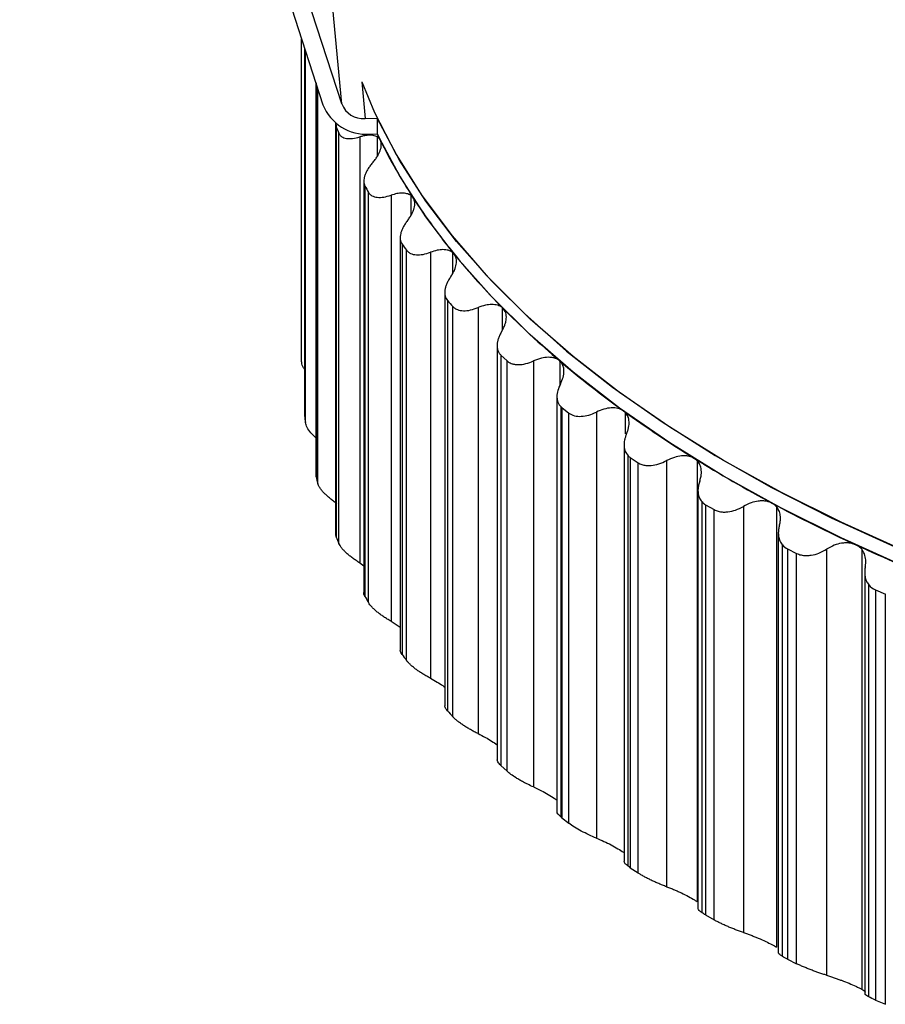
# Paper-space layout '_Trimétrica' of a CAD drawing. Header units: millimetres. Extents: x -31.7 to 30, y -20.9 to 43.5.
# Tile 1 of 7: x -31.2 to -16.9, y -17.8 to -1.6. Entities that reach past the tile are written whole.
import ezdxf

# ---------------------------------------------------------------- set-up
doc = ezdxf.new("R2010")
doc.units = ezdxf.units.MM

psp = doc.layouts.new('_Trimétrica')

# ---------------------------------------------------------------- linework, layer by layer
at = {"color": 7, "linetype": 'Continuous', "lineweight": 25}
for p, q in [((-31.155, 12.463), (-26.148, -2.966)), ((-25.839, -2.953), (-30.844, 12.469)), ((-25.839, -2.953), (-26.309, 2.192)), ((-26.5, -7.203), (-26.5, -1.883)), ((-26.453, -2.025), (-26.453, -8.09)), ((-26.452, -2.028), (-26.452, -8.103)), ((-26.439, -8.211), (-26.439, -2.069)), ((-26.267, -2.598), (-26.267, -9.078)), ((-25.509, -2.59), (-25.454, -3.195)), ((-26.263, -2.611), (-26.263, -9.107)), ((-26.234, -9.215), (-26.234, -2.7)), ((-25.454, -3.195), (-25.252, -3.19)), ((-25.252, -3.19), (-25.252, -3.447)), ((-25.941, -3.269), (-25.941, -10.055)), ((-25.937, -3.269), (-25.93, -3.33)), ((-25.93, -3.33), (-25.93, -10.101)), ((-25.886, -10.207), (-25.886, -3.436)), ((-25.541, -3.497), (-25.541, -10.529)), ((-25.378, -3.45), (-25.252, -3.447)), ((-25.252, -3.447), (-25.2, -3.553)), ((-25.252, -3.497), (-25.252, -3.82)), ((-25.475, -4.227), (-25.475, -11.018)), ((-25.456, -4.308), (-25.456, -11.08)), ((-25.396, -11.184), (-25.396, -4.412)), ((-25.025, -4.46), (-25.025, -11.492)), ((-24.7, -4.461), (-24.7, -4.798)), ((-24.873, -5.159), (-24.873, -11.966)), ((-24.842, -5.266), (-24.842, -12.038)), ((-24.768, -12.139), (-24.768, -5.368)), ((-24.372, -5.4), (-24.372, -12.433)), ((-24.011, -5.401), (-24.011, -5.755)), ((-24.138, -6.066), (-24.138, -12.888)), ((-24.093, -6.198), (-24.093, -12.97)), ((-24.005, -13.068), (-24.005, -6.296)), ((-23.586, -6.314), (-23.586, -13.346)), ((-23.189, -6.315), (-23.189, -6.689)), ((-23.274, -6.942), (-23.274, -13.779)), ((-23.212, -7.099), (-23.11, -7.194)), ((-23.212, -7.099), (-23.212, -13.871)), ((-23.11, -13.965), (-23.11, -7.194)), ((-22.672, -7.195), (-22.672, -14.227)), ((-22.237, -7.196), (-22.237, -7.6)), ((-22.285, -7.779), (-22.285, -14.638)), ((-22.218, -14.725), (-22.218, -7.952)), ((-22.204, -7.964), (-22.089, -8.054)), ((-22.204, -7.964), (-22.204, -14.736)), ((-22.089, -14.826), (-22.089, -8.054)), ((-21.633, -8.038), (-21.633, -15.071)), ((-21.162, -8.04), (-21.162, -8.395)), ((-21.178, -8.58), (-21.178, -15.456)), ((-21.11, -15.535), (-21.11, -8.759)), ((-21.076, -8.788), (-20.947, -8.874)), ((-21.076, -8.788), (-21.076, -15.56)), ((-20.947, -15.646), (-20.947, -8.874)), ((-20.476, -8.84), (-20.476, -15.873)), ((-19.968, -8.843), (-19.968, -16.121)), ((-26.263, -9.107), (-26.263, -9.078)), ((-19.957, -9.332), (-19.957, -16.233)), ((-19.89, -16.302), (-19.89, -9.521)), ((-19.832, -9.567), (-19.692, -9.648)), ((-19.832, -9.567), (-19.832, -16.339)), ((-19.692, -16.42), (-19.692, -9.648)), ((-19.208, -9.596), (-19.208, -16.629)), ((-18.663, -9.599), (-18.663, -16.87)), ((-25.93, -10.101), (-25.937, -10.055)), ((-18.631, -10.033), (-18.631, -16.963)), ((-18.563, -17.023), (-18.563, -10.232)), ((-18.479, -10.297), (-18.328, -10.372)), ((-18.479, -10.297), (-18.479, -17.068)), ((-18.328, -17.144), (-18.328, -10.372)), ((-17.834, -10.302), (-17.834, -17.334)), ((-17.254, -10.304), (-17.254, -17.565)), ((-25.541, -10.529), (-25.475, -10.576)), ((-17.205, -10.683), (-17.205, -17.64)), ((-17.137, -17.692), (-17.137, -10.89)), ((-17.026, -10.973), (-16.864, -11.042)), ((-17.026, -10.973), (-17.026, -17.745)), ((-16.864, -17.814), (-16.864, -11.042)), ((-25.025, -11.492), (-24.873, -11.591)), ((-23.212, -13.871), (-23.11, -13.965)), ((-22.204, -14.736), (-22.089, -14.826)), ((-21.187, -15.305), (-21.178, -15.312)), ((-21.076, -15.56), (-20.947, -15.646)), ((-19.832, -16.339), (-19.692, -16.42)), ((-18.479, -17.068), (-18.328, -17.144)), ((-17.026, -17.745), (-16.864, -17.814))]:
    psp.add_line(p, q, dxfattribs=at)
at = {"color": 7, "linetype": 'Continuous', "lineweight": 25, "flags": 128}
for points in [[(-25.509, -2.59), (-25.296, -3.096), (-24.94, -3.785), (-24.514, -4.463), (-24.018, -5.129), (-23.454, -5.78), (-22.823, -6.414), (-22.128, -7.031), (-21.37, -7.628), (-20.551, -8.202), (-19.675, -8.754), (-18.742, -9.281), (-17.757, -9.782), (-16.721, -10.255), (-15.637, -10.698), (-14.51, -11.112), (-13.341, -11.494), (-12.134, -11.843)], [(-16.55, -10.328), (-17.596, -9.858), (-18.592, -9.361), (-19.534, -8.837), (-20.422, -8.288), (-21.251, -7.715), (-22.019, -7.121), (-22.725, -6.506), (-23.367, -5.872), (-23.942, -5.222), (-24.448, -4.557), (-24.885, -3.879), (-25.252, -3.19)], [(-16.55, -10.585), (-17.596, -10.116), (-18.592, -9.618), (-19.534, -9.094), (-20.422, -8.545), (-21.251, -7.972), (-22.019, -7.378), (-22.725, -6.763), (-23.367, -6.129), (-23.942, -5.479), (-24.448, -4.814), (-24.885, -4.136), (-25.252, -3.447)]]:
    psp.add_lwpolyline(points, dxfattribs=at)
at = {"color": 7, "linetype": 'Continuous', "lineweight": 25}
for centre, radius, start, end in [((-25.434, -2.685), 0.767, 201.4613, 274.2049), ((-25.482, -2.812), 0.384, 201.4613, 274.2049), ((-18.195, -0.163), 8.358, 202.2607, 203.0469), ((-16.866, 0.57), 9.298, 206.323, 213.0627), ((-17.198, 0.332), 9.472, 209.3312, 210.0544), ((-15.661, 1.355), 10.737, 213.0636, 219.1866), ((-15.969, 1.133), 10.94, 215.7966, 216.4536), ((-14.271, 2.487), 12.529, 219.1837, 224.7076), ((-14.552, 2.287), 12.768, 221.6493, 222.2419), ((-12.748, 3.993), 14.671, 224.7026, 229.6747), ((-11.145, 5.878), 17.146, 229.6689, 234.1502), ((-19.351, -7.276), 7.149, 186.6453, 187.5177), ((-9.517, 8.128), 19.923, 234.1443, 238.1988), ((-7.917, 10.704), 22.955, 238.1933, 241.8822), ((-18.922, -7.188), 7.588, 194.6524, 195.4909), ((-6.394, 13.549), 26.182, 241.8773, 245.2564), ((-18.195, -6.935), 8.358, 202.2607, 203.0469), ((-4.991, 16.589), 29.53, 245.2521, 248.3707), ((-17.198, -6.44), 9.472, 209.3312, 210.0544), ((-15.969, -5.639), 10.94, 215.7966, 216.4536), ((-14.552, -4.484), 12.768, 221.6493, 222.2419)]:
    psp.add_arc(centre, radius, start, end, dxfattribs=at)
for points, knots in [([(-25.886, -3.436), (-25.882, -3.443), (-25.875, -3.458), (-25.858, -3.477), (-25.835, -3.496), (-25.803, -3.512), (-25.745, -3.526), (-25.659, -3.528), (-25.581, -3.507), (-25.541, -3.497)], [0, 0, 0, 0, 0.082853, 0.165927, 0.250138, 0.374253, 0.499646, 0.745169, 1, 1, 1, 1]), ([(-25.252, -3.497), (-25.262, -3.492), (-25.283, -3.481), (-25.322, -3.472), (-25.368, -3.468), (-25.42, -3.47), (-25.478, -3.479), (-25.52, -3.491), (-25.541, -3.497)], [0, 0, 0, 0, 0.145726, 0.299162, 0.460866, 0.631312, 0.810908, 1, 1, 1, 1]), ([(-25.33, -3.925), (-25.315, -3.907), (-25.286, -3.872), (-25.251, -3.82), (-25.224, -3.771), (-25.196, -3.706), (-25.177, -3.627), (-25.193, -3.577), (-25.2, -3.553)], [0, 0, 0, 0, 0.136996, 0.265989, 0.387202, 0.500902, 0.756606, 1, 1, 1, 1]), ([(-25.2, -3.553), (-25.207, -3.542), (-25.22, -3.52), (-25.241, -3.505), (-25.252, -3.497)], [0, 0, 0, 0, 0.496551, 1, 1, 1, 1]), ([(-25.33, -3.925), (-25.345, -3.942), (-25.373, -3.977), (-25.409, -4.029), (-25.437, -4.081), (-25.459, -4.132), (-25.472, -4.181), (-25.476, -4.228), (-25.472, -4.272), (-25.461, -4.296), (-25.456, -4.308)], [0, 0, 0, 0, 0.129306, 0.254351, 0.377086, 0.499573, 0.624385, 0.748816, 0.875527, 1, 1, 1, 1]), ([(-25.396, -4.412), (-25.392, -4.42), (-25.382, -4.434), (-25.362, -4.453), (-25.336, -4.47), (-25.299, -4.485), (-25.237, -4.497), (-25.146, -4.495), (-25.066, -4.472), (-25.025, -4.46)], [0, 0, 0, 0, 0.082854, 0.165927, 0.250138, 0.374253, 0.499646, 0.745169, 1, 1, 1, 1]), ([(-24.7, -4.461), (-24.71, -4.455), (-24.728, -4.444), (-24.762, -4.433), (-24.8, -4.426), (-24.854, -4.423), (-24.929, -4.431), (-24.992, -4.45), (-25.025, -4.46)], [0, 0, 0, 0, 0.1195898, 0.2425527, 0.3692896, 0.5001668, 0.7367196, 1, 1, 1, 1]), ([(-24.753, -4.879), (-24.739, -4.86), (-24.713, -4.824), (-24.682, -4.771), (-24.659, -4.721), (-24.636, -4.655), (-24.626, -4.576), (-24.648, -4.527), (-24.659, -4.503)], [0, 0, 0, 0, 0.136996, 0.265989, 0.387201, 0.500902, 0.756606, 1, 1, 1, 1]), ([(-24.753, -4.879), (-24.766, -4.897), (-24.793, -4.932), (-24.824, -4.986), (-24.849, -5.038), (-24.865, -5.09), (-24.874, -5.14), (-24.873, -5.187), (-24.864, -5.23), (-24.849, -5.254), (-24.842, -5.266)], [0, 0, 0, 0, 0.129306, 0.254351, 0.377086, 0.499573, 0.624385, 0.748816, 0.875527, 1, 1, 1, 1]), ([(-24.011, -5.401), (-24.021, -5.395), (-24.042, -5.381), (-24.079, -5.368), (-24.122, -5.359), (-24.182, -5.356), (-24.266, -5.365), (-24.335, -5.388), (-24.372, -5.4)], [0, 0, 0, 0, 0.1198332, 0.2427686, 0.3693168, 0.4999459, 0.7357704, 1, 1, 1, 1]), ([(-24.768, -5.368), (-24.762, -5.375), (-24.75, -5.389), (-24.728, -5.406), (-24.698, -5.423), (-24.658, -5.437), (-24.591, -5.446), (-24.496, -5.441), (-24.414, -5.414), (-24.372, -5.4)], [0, 0, 0, 0, 0.082854, 0.165927, 0.250138, 0.374253, 0.499646, 0.745169, 1, 1, 1, 1]), ([(-24.041, -5.808), (-24.029, -5.789), (-24.005, -5.752), (-23.978, -5.698), (-23.959, -5.647), (-23.943, -5.58), (-23.94, -5.5), (-23.969, -5.452), (-23.983, -5.429)], [0, 0, 0, 0, 0.136996, 0.265989, 0.387201, 0.500901, 0.756606, 1, 1, 1, 1]), ([(-24.041, -5.808), (-24.053, -5.826), (-24.077, -5.863), (-24.104, -5.918), (-24.124, -5.971), (-24.136, -6.023), (-24.14, -6.073), (-24.134, -6.12), (-24.119, -6.163), (-24.102, -6.187), (-24.093, -6.198)], [0, 0, 0, 0, 0.129306, 0.254351, 0.377086, 0.499573, 0.624385, 0.748815, 0.875527, 1, 1, 1, 1]), ([(-24.005, -6.296), (-23.998, -6.303), (-23.984, -6.317), (-23.958, -6.334), (-23.925, -6.349), (-23.882, -6.361), (-23.811, -6.368), (-23.712, -6.359), (-23.629, -6.329), (-23.586, -6.314)], [0, 0, 0, 0, 0.082854, 0.165927, 0.250138, 0.374253, 0.499646, 0.745169, 1, 1, 1, 1]), ([(-23.189, -6.315), (-23.2, -6.307), (-23.222, -6.291), (-23.263, -6.275), (-23.31, -6.265), (-23.377, -6.261), (-23.47, -6.272), (-23.546, -6.299), (-23.586, -6.314)], [0, 0, 0, 0, 0.12022, 0.243157, 0.369444, 0.499666, 0.734833, 1, 1, 1, 1]), ([(-23.198, -6.708), (-23.187, -6.688), (-23.165, -6.65), (-23.143, -6.595), (-23.128, -6.544), (-23.118, -6.477), (-23.124, -6.397), (-23.159, -6.35), (-23.175, -6.327)], [0, 0, 0, 0, 0.136996, 0.265989, 0.387201, 0.500901, 0.756605, 1, 1, 1, 1]), ([(-23.198, -6.708), (-23.208, -6.726), (-23.23, -6.764), (-23.252, -6.819), (-23.268, -6.874), (-23.275, -6.926), (-23.274, -6.976), (-23.263, -7.023), (-23.243, -7.065), (-23.222, -7.088), (-23.212, -7.099)], [0, 0, 0, 0, 0.129306, 0.254351, 0.377086, 0.499572, 0.624385, 0.748815, 0.875527, 1, 1, 1, 1]), ([(-22.242, -7.192), (-22.254, -7.183), (-22.278, -7.165), (-22.323, -7.147), (-22.375, -7.136), (-22.447, -7.133), (-22.548, -7.146), (-22.629, -7.178), (-22.672, -7.195)], [0, 0, 0, 0, 0.120675, 0.243707, 0.36983, 0.499724, 0.734306, 1, 1, 1, 1]), ([(-26.453, -7.331), (-26.463, -7.315), (-26.494, -7.268), (-26.497, -7.229), (-26.5, -7.203)], [0, 0, 0, 0, 0.337053, 1, 1, 1, 1]), ([(-23.11, -7.194), (-23.102, -7.2), (-23.086, -7.213), (-23.058, -7.229), (-23.021, -7.243), (-22.975, -7.253), (-22.901, -7.257), (-22.798, -7.245), (-22.714, -7.212), (-22.672, -7.195)], [0, 0, 0, 0, 0.082854, 0.165927, 0.250138, 0.374253, 0.499646, 0.745169, 1, 1, 1, 1]), ([(-22.227, -7.573), (-22.19, -7.501), (-22.169, -7.428), (-22.17, -7.296), (-22.192, -7.237), (-22.237, -7.196)], [0, 0, 0, 0, 0.5, 0.5, 1, 1, 1, 1]), ([(-22.227, -7.573), (-22.265, -7.644), (-22.286, -7.717), (-22.285, -7.85), (-22.263, -7.91), (-22.218, -7.952)], [0, 0, 0, 0, 0.5, 0.5, 1, 1, 1, 1]), ([(-22.089, -8.054), (-22.037, -8.095), (-21.964, -8.113), (-21.803, -8.104), (-21.716, -8.079), (-21.633, -8.038)], [0, 0, 0, 0, 0.5, 0.5, 1, 1, 1, 1]), ([(-21.187, -8.019), (-21.239, -7.981), (-21.311, -7.965), (-21.469, -7.974), (-21.553, -7.999), (-21.633, -8.038)], [0, 0, 0, 0, 0.5, 0.5, 1, 1, 1, 1]), ([(-21.136, -8.398), (-21.129, -8.38), (-21.114, -8.344), (-21.101, -8.293), (-21.094, -8.244), (-21.093, -8.182), (-21.108, -8.107), (-21.144, -8.062), (-21.162, -8.04)], [0, 0, 0, 0, 0.136376, 0.265259, 0.386826, 0.501287, 0.757583, 1, 1, 1, 1]), ([(-26.267, -8.463), (-26.295, -8.435), (-26.354, -8.378), (-26.417, -8.289), (-26.432, -8.237), (-26.439, -8.211)], [0, 0, 0, 0, 0.311547, 0.654521, 1, 1, 1, 1]), ([(-21.136, -8.398), (-21.143, -8.416), (-21.157, -8.45), (-21.17, -8.501), (-21.178, -8.55), (-21.179, -8.614), (-21.165, -8.691), (-21.128, -8.737), (-21.11, -8.759)], [0, 0, 0, 0, 0.128985, 0.254448, 0.377895, 0.500909, 0.753791, 1, 1, 1, 1]), ([(-20.016, -8.804), (-20.03, -8.796), (-20.06, -8.78), (-20.112, -8.766), (-20.169, -8.759), (-20.247, -8.761), (-20.352, -8.783), (-20.433, -8.82), (-20.476, -8.84)], [0, 0, 0, 0, 0.120675, 0.243707, 0.36983, 0.499724, 0.734306, 1, 1, 1, 1]), ([(-20.947, -8.874), (-20.938, -8.88), (-20.918, -8.892), (-20.885, -8.905), (-20.843, -8.916), (-20.791, -8.923), (-20.71, -8.921), (-20.602, -8.9), (-20.519, -8.86), (-20.476, -8.84)], [0, 0, 0, 0, 0.082854, 0.165927, 0.250138, 0.374253, 0.499646, 0.745169, 1, 1, 1, 1]), ([(-19.929, -9.18), (-19.922, -9.158), (-19.908, -9.114), (-19.9, -9.052), (-19.901, -8.982), (-19.918, -8.908), (-19.952, -8.864), (-19.968, -8.843)], [0, 0, 0, 0, 0.179372, 0.34629, 0.501125, 0.757916, 1, 1, 1, 1]), ([(-25.918, -9.549), (-25.937, -9.535), (-25.976, -9.509), (-26.031, -9.466), (-26.08, -9.423), (-26.125, -9.38), (-26.164, -9.336), (-26.197, -9.293), (-26.221, -9.251), (-26.23, -9.227), (-26.234, -9.215)], [0, 0, 0, 0, 0.129306, 0.25435, 0.377085, 0.499572, 0.624384, 0.748815, 0.875527, 1, 1, 1, 1]), ([(-19.929, -9.18), (-19.936, -9.202), (-19.949, -9.245), (-19.958, -9.307), (-19.957, -9.378), (-19.94, -9.454), (-19.906, -9.499), (-19.89, -9.521)], [0, 0, 0, 0, 0.170723, 0.33666, 0.5009, 0.753824, 1, 1, 1, 1]), ([(-18.736, -9.542), (-18.751, -9.535), (-18.783, -9.52), (-18.838, -9.507), (-18.898, -9.503), (-18.978, -9.508), (-19.085, -9.534), (-19.165, -9.574), (-19.208, -9.596)], [0, 0, 0, 0, 0.120675, 0.243707, 0.36983, 0.499724, 0.734306, 1, 1, 1, 1]), ([(-18.663, -9.599), (-18.674, -9.588), (-18.695, -9.566), (-18.722, -9.55), (-18.736, -9.542)], [0, 0, 0, 0, 0.502598, 1, 1, 1, 1]), ([(-19.692, -9.648), (-19.681, -9.654), (-19.66, -9.665), (-19.624, -9.677), (-19.58, -9.686), (-19.526, -9.69), (-19.442, -9.685), (-19.333, -9.66), (-19.25, -9.618), (-19.208, -9.596)], [0, 0, 0, 0, 0.082853, 0.165927, 0.250138, 0.374253, 0.499646, 0.745169, 1, 1, 1, 1]), ([(-18.613, -9.915), (-18.608, -9.894), (-18.598, -9.853), (-18.595, -9.795), (-18.599, -9.731), (-18.617, -9.662), (-18.648, -9.619), (-18.663, -9.599)], [0, 0, 0, 0, 0.178519, 0.345386, 0.500898, 0.758027, 1, 1, 1, 1]), ([(-18.613, -9.915), (-18.618, -9.935), (-18.628, -9.974), (-18.632, -10.032), (-18.628, -10.097), (-18.61, -10.168), (-18.578, -10.211), (-18.563, -10.232)], [0, 0, 0, 0, 0.170291, 0.336368, 0.500793, 0.753708, 1, 1, 1, 1]), ([(-25.541, -10.529), (-25.561, -10.516), (-25.601, -10.491), (-25.658, -10.45), (-25.711, -10.409), (-25.759, -10.368), (-25.802, -10.326), (-25.839, -10.284), (-25.868, -10.243), (-25.88, -10.219), (-25.886, -10.207)], [0, 0, 0, 0, 0.129305, 0.25435, 0.377085, 0.499571, 0.624384, 0.748815, 0.875527, 1, 1, 1, 1]), ([(-17.353, -10.229), (-17.37, -10.222), (-17.404, -10.209), (-17.461, -10.199), (-17.523, -10.197), (-17.606, -10.205), (-17.713, -10.234), (-17.792, -10.278), (-17.834, -10.302)], [0, 0, 0, 0, 0.120675, 0.243707, 0.36983, 0.499724, 0.734306, 1, 1, 1, 1]), ([(-17.254, -10.304), (-17.268, -10.289), (-17.296, -10.259), (-17.334, -10.239), (-17.353, -10.229)], [0, 0, 0, 0, 0.504415, 1, 1, 1, 1]), ([(-18.328, -10.372), (-18.317, -10.377), (-18.294, -10.387), (-18.256, -10.398), (-18.21, -10.406), (-18.154, -10.408), (-18.068, -10.4), (-17.957, -10.371), (-17.876, -10.325), (-17.834, -10.302)], [0, 0, 0, 0, 0.082853, 0.165926, 0.250138, 0.374253, 0.499646, 0.745169, 1, 1, 1, 1]), ([(-17.196, -10.596), (-17.192, -10.576), (-17.186, -10.537), (-17.186, -10.48), (-17.194, -10.428), (-17.208, -10.381), (-17.228, -10.34), (-17.246, -10.316), (-17.254, -10.304)], [0, 0, 0, 0, 0.188526, 0.367848, 0.538272, 0.700151, 0.853899, 1, 1, 1, 1]), ([(-17.196, -10.596), (-17.199, -10.615), (-17.205, -10.651), (-17.206, -10.704), (-17.199, -10.764), (-17.18, -10.829), (-17.151, -10.87), (-17.137, -10.89)], [0, 0, 0, 0, 0.169985, 0.336433, 0.501438, 0.753722, 1, 1, 1, 1]), ([(-25.456, -11.08), (-25.468, -11.056), (-25.481, -11.033), (-25.475, -11.019), (-25.475, -11.018)], [0, 0, 0, 0, 0.986837, 1, 1, 1, 1]), ([(-25.025, -11.492), (-25.046, -11.48), (-25.087, -11.456), (-25.145, -11.418), (-25.201, -11.379), (-25.252, -11.339), (-25.299, -11.299), (-25.339, -11.258), (-25.374, -11.219), (-25.389, -11.196), (-25.396, -11.184)], [0, 0, 0, 0, 0.129305, 0.25435, 0.377085, 0.499571, 0.624384, 0.748815, 0.875527, 1, 1, 1, 1]), ([(-24.842, -12.038), (-24.857, -12.016), (-24.876, -11.987), (-24.871, -11.97), (-24.869, -11.966)], [0, 0, 0, 0, 0.778042, 1, 1, 1, 1]), ([(-24.372, -12.433), (-24.393, -12.422), (-24.435, -12.399), (-24.495, -12.363), (-24.553, -12.327), (-24.607, -12.289), (-24.657, -12.25), (-24.702, -12.211), (-24.74, -12.174), (-24.759, -12.151), (-24.768, -12.139)], [0, 0, 0, 0, 0.129306, 0.25435, 0.377085, 0.499572, 0.624384, 0.748815, 0.875527, 1, 1, 1, 1]), ([(-24.372, -12.433), (-24.336, -12.453), (-24.266, -12.491), (-24.186, -12.541), (-24.148, -12.57), (-24.138, -12.578)], [0, 0, 0, 0, 0.448509, 0.848878, 1, 1, 1, 1]), ([(-24.093, -12.97), (-24.11, -12.948), (-24.137, -12.915), (-24.134, -12.895), (-24.134, -12.888)], [0, 0, 0, 0, 0.641696, 1, 1, 1, 1]), ([(-23.586, -13.346), (-23.608, -13.336), (-23.65, -13.315), (-23.712, -13.281), (-23.771, -13.247), (-23.828, -13.211), (-23.881, -13.174), (-23.93, -13.138), (-23.972, -13.101), (-23.994, -13.079), (-24.005, -13.068)], [0, 0, 0, 0, 0.129306, 0.254351, 0.377086, 0.499572, 0.624384, 0.748815, 0.875527, 1, 1, 1, 1]), ([(-23.586, -13.346), (-23.546, -13.366), (-23.47, -13.405), (-23.362, -13.469), (-23.303, -13.51), (-23.274, -13.531)], [0, 0, 0, 0, 0.3634416, 0.6858533, 1, 1, 1, 1]), ([(-23.212, -13.871), (-23.232, -13.85), (-23.268, -13.813), (-23.27, -13.79), (-23.271, -13.779)], [0, 0, 0, 0, 0.546113, 1, 1, 1, 1]), ([(-22.768, -14.182), (-22.791, -14.17), (-22.836, -14.148), (-22.901, -14.112), (-22.973, -14.068), (-23.048, -14.018), (-23.089, -13.983), (-23.11, -13.965)], [0, 0, 0, 0, 0.170313, 0.335479, 0.498966, 0.751531, 1, 1, 1, 1]), ([(-22.672, -14.227), (-22.629, -14.247), (-22.547, -14.284), (-22.428, -14.35), (-22.338, -14.405), (-22.298, -14.436), (-22.285, -14.445)], [0, 0, 0, 0, 0.3053848, 0.5751014, 0.869241, 1, 1, 1, 1]), ([(-22.218, -14.725), (-22.241, -14.704), (-22.28, -14.668), (-22.281, -14.647), (-22.281, -14.638)], [0, 0, 0, 0, 0.57122, 1, 1, 1, 1]), ([(-21.633, -15.071), (-21.716, -15.037), (-21.803, -14.997), (-21.963, -14.912), (-22.037, -14.866), (-22.089, -14.826)], [0, 0, 0, 0, 0.5, 0.5, 1, 1, 1, 1]), ([(-21.633, -15.071), (-21.553, -15.104), (-21.468, -15.142), (-21.312, -15.224), (-21.24, -15.267), (-21.187, -15.305)], [0, 0, 0, 0, 0.5, 0.5, 1, 1, 1, 1]), ([(-21.11, -15.535), (-21.128, -15.52), (-21.163, -15.491), (-21.18, -15.465), (-21.177, -15.457), (-21.176, -15.456)], [0, 0, 0, 0, 0.451972, 0.916277, 1, 1, 1, 1]), ([(-20.476, -15.873), (-20.498, -15.865), (-20.54, -15.849), (-20.604, -15.823), (-20.667, -15.795), (-20.73, -15.766), (-20.791, -15.736), (-20.849, -15.705), (-20.902, -15.675), (-20.933, -15.655), (-20.947, -15.646)], [0, 0, 0, 0, 0.129306, 0.254351, 0.377086, 0.499573, 0.624385, 0.748815, 0.875527, 1, 1, 1, 1]), ([(-20.476, -15.873), (-20.455, -15.881), (-20.412, -15.897), (-20.348, -15.923), (-20.288, -15.949), (-20.208, -15.986), (-20.109, -16.034), (-20.046, -16.072), (-20.016, -16.09)], [0, 0, 0, 0, 0.136996, 0.265989, 0.387201, 0.500902, 0.756606, 1, 1, 1, 1]), ([(-19.89, -16.302), (-19.906, -16.29), (-19.94, -16.265), (-19.958, -16.243), (-19.955, -16.235), (-19.955, -16.233)], [0, 0, 0, 0, 0.414519, 0.840492, 1, 1, 1, 1]), ([(-19.208, -16.629), (-19.229, -16.621), (-19.27, -16.607), (-19.335, -16.583), (-19.398, -16.558), (-19.462, -16.532), (-19.525, -16.504), (-19.586, -16.475), (-19.643, -16.447), (-19.675, -16.429), (-19.692, -16.42)], [0, 0, 0, 0, 0.129306, 0.254351, 0.377086, 0.499573, 0.624385, 0.748816, 0.875527, 1, 1, 1, 1]), ([(-19.208, -16.629), (-19.186, -16.636), (-19.144, -16.651), (-19.08, -16.674), (-19.02, -16.698), (-18.938, -16.732), (-18.836, -16.776), (-18.768, -16.811), (-18.736, -16.828)], [0, 0, 0, 0, 0.136996, 0.265989, 0.387202, 0.500902, 0.756606, 1, 1, 1, 1]), ([(-18.736, -16.828), (-18.722, -16.835), (-18.695, -16.85), (-18.674, -16.863), (-18.663, -16.87)], [0, 0, 0, 0, 0.497402, 1, 1, 1, 1]), ([(-18.563, -17.023), (-18.578, -17.013), (-18.608, -16.993), (-18.631, -16.971), (-18.625, -16.966), (-18.622, -16.964)], [0, 0, 0, 0, 0.374119, 0.761017, 1, 1, 1, 1]), ([(-18.479, -17.068), (-18.495, -17.06), (-18.527, -17.044), (-18.551, -17.03), (-18.563, -17.023)], [0, 0, 0, 0, 0.498414, 1, 1, 1, 1]), ([(-17.834, -17.334), (-17.855, -17.328), (-17.896, -17.315), (-17.96, -17.293), (-18.024, -17.271), (-18.089, -17.247), (-18.153, -17.221), (-18.216, -17.195), (-18.276, -17.169), (-18.311, -17.152), (-18.328, -17.144)], [0, 0, 0, 0, 0.129306, 0.254351, 0.377086, 0.499573, 0.624385, 0.748816, 0.875527, 1, 1, 1, 1]), ([(-17.834, -17.334), (-17.813, -17.341), (-17.772, -17.354), (-17.708, -17.375), (-17.647, -17.396), (-17.564, -17.427), (-17.46, -17.467), (-17.388, -17.499), (-17.353, -17.515)], [0, 0, 0, 0, 0.136996, 0.265989, 0.387202, 0.500902, 0.756606, 1, 1, 1, 1]), ([(-17.353, -17.515), (-17.334, -17.524), (-17.296, -17.542), (-17.268, -17.557), (-17.254, -17.565)], [0, 0, 0, 0, 0.495585, 1, 1, 1, 1]), ([(-17.254, -17.565), (-17.228, -17.58), (-17.187, -17.605), (-17.193, -17.614), (-17.196, -17.617)], [0, 0, 0, 0, 0.634886, 1, 1, 1, 1]), ([(-17.137, -17.692), (-17.165, -17.675), (-17.205, -17.652), (-17.199, -17.643), (-17.197, -17.64)], [0, 0, 0, 0, 0.685226, 1, 1, 1, 1])]:
    psp.add_open_spline(points, degree=3, knots=knots, dxfattribs=at)
for points in [[(-24.659, -4.503), (-24.67, -4.486), (-24.684, -4.472), (-24.7, -4.461)], [(-23.983, -5.429), (-23.991, -5.419), (-24.001, -5.41), (-24.011, -5.401)], [(-23.175, -6.327), (-23.18, -6.323), (-23.184, -6.319), (-23.189, -6.315)], [(-22.237, -7.196), (-22.239, -7.195), (-22.24, -7.193), (-22.242, -7.192)], [(-22.218, -7.952), (-22.214, -7.956), (-22.209, -7.96), (-22.204, -7.964)], [(-21.162, -8.04), (-21.169, -8.033), (-21.178, -8.026), (-21.187, -8.019)], [(-21.11, -8.759), (-21.1, -8.77), (-21.088, -8.78), (-21.076, -8.788)], [(-19.968, -8.843), (-19.982, -8.828), (-19.998, -8.815), (-20.016, -8.804)], [(-19.89, -9.521), (-19.873, -9.539), (-19.854, -9.554), (-19.832, -9.567)], [(-18.563, -10.232), (-18.54, -10.258), (-18.512, -10.28), (-18.479, -10.297)], [(-17.137, -10.89), (-17.108, -10.925), (-17.071, -10.954), (-17.026, -10.973)], [(-22.672, -14.227), (-22.704, -14.213), (-22.736, -14.198), (-22.768, -14.182)], [(-22.204, -14.736), (-22.209, -14.732), (-22.214, -14.728), (-22.218, -14.725)], [(-21.076, -15.56), (-21.088, -15.551), (-21.1, -15.543), (-21.11, -15.535)], [(-20.016, -16.09), (-19.998, -16.101), (-19.982, -16.111), (-19.968, -16.121)], [(-19.832, -16.339), (-19.854, -16.326), (-19.873, -16.314), (-19.89, -16.302)], [(-17.026, -17.745), (-17.071, -17.725), (-17.109, -17.707), (-17.137, -17.692)]]:
    psp.add_open_spline(points, degree=3, dxfattribs=at)

doc.saveas('drawing.dxf')
